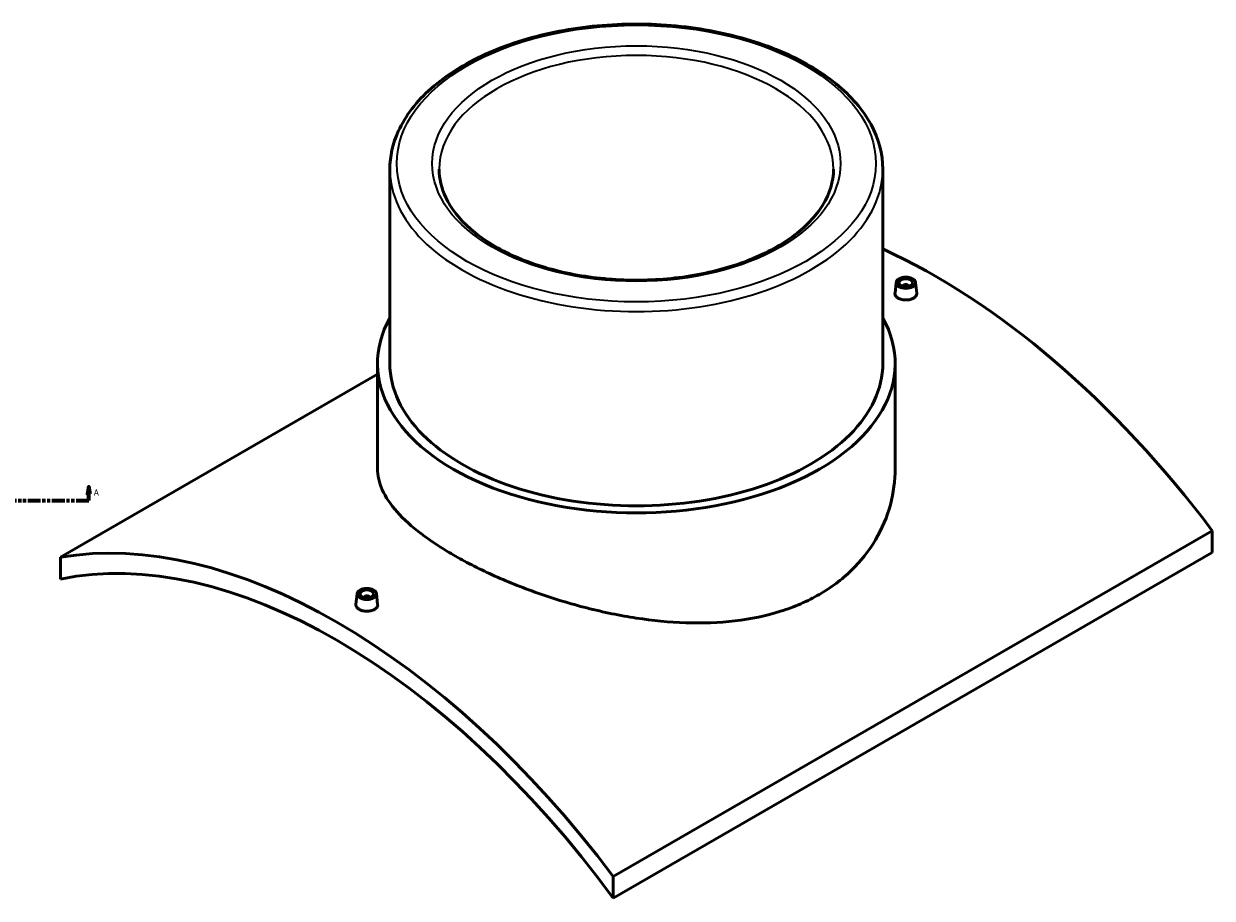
# Model space of a CAD drawing. Header units: millimetres. Extents: x -449 to 1838, y -500 to 2528.
# Tile 5 of 8: x 982 to 1838, y 712 to 1342. Entities that reach past the tile are written whole.
import ezdxf

# ---------------------------------------------------------------- set-up
doc = ezdxf.new("R2010")
doc.units = ezdxf.units.MM
doc.linetypes.add('DOUBLE_DASH_CHAIN', pattern=[1.2403, 0.6614, -0.0827, 0.1654, -0.0827, 0.1654, -0.0827])
for name, color, linetype, lineweight in [('Section Line (ANSI)', 7, 'DOUBLE_DASH_CHAIN', 70), ('Visible (ANSI)', 7, 'Continuous', 50), ('Visible Narrow (ANSI)', 7, 'Continuous', 35)]:
    doc.layers.add(name, color=color, linetype=linetype, lineweight=lineweight)
doc.styles.add('Label Text (ANSI)', font='tahoma.ttf')

# ---------------------------------------------------------------- blocks, each defined once
blk = doc.blocks.new('2dTransSection0')
at = {"layer": 'Section Line (ANSI)', "linetype": 'Continuous'}
for p, q in [((133.17, 1008.35), (132.17, 1003.35)), ((132.17, 1003.35), (134.17, 1003.35)), ((133.17, 1003.35), (133.17, 1008.35)), ((134.17, 1003.35), (133.17, 1008.35)), ((133.17, 998.35), (133.17, 1003.35)), ((1028.6, 1008.35), (1027.6, 1003.35)), ((1027.6, 1003.35), (1029.6, 1003.35)), ((1028.6, 1003.35), (1028.6, 1008.35)), ((1029.6, 1003.35), (1028.6, 1008.35)), ((1028.6, 998.35), (1028.6, 1003.35)), ((133.17, 998.35), (142.44, 998.35)), ((1019.33, 998.35), (1028.6, 998.35))]:
    blk.add_line(p, q, dxfattribs=at)
at = {"layer": 'Section Line (ANSI)', "linetype": 'DOUBLE_DASH_CHAIN', "ltscale": 14.009244}
blk.add_line((133.17, 998.35), (1028.6, 998.35), dxfattribs=at)
at = {"layer": 'Section Line (ANSI)', "linetype": 'Continuous', "flags": 128}
for points in [[(134.17, 1003.35), (133.17, 1008.35), (132.17, 1003.35), (134.17, 1003.35)], [(1029.6, 1003.35), (1028.6, 1008.35), (1027.6, 1003.35), (1029.6, 1003.35)]]:
    blk.add_lwpolyline(points, dxfattribs=at)
at = {"layer": 'Section Line (ANSI)'}
for points in [[(134.17, 1003.35), (133.17, 1008.35), (132.17, 1003.35), (134.17, 1003.35)], [(1029.6, 1003.35), (1028.6, 1008.35), (1027.6, 1003.35), (1029.6, 1003.35)]]:
    blk.add_solid(points, dxfattribs=at)
at = {"layer": 'Section Line (ANSI)', "char_height": 4.57, "attachment_point": 7, "style": 'Label Text (ANSI)'}
for insert in [(125.81, 1001.85), (1032.07, 1001.85)]:
    blk.add_mtext('A', dxfattribs=dict(at, insert=insert))

msp = doc.modelspace()

# ---------------------------------------------------------------- linework, layer by layer
at = {"layer": 'Visible (ANSI)'}
for p, q in [((1245.298, 1237.008), (1245.298, 1097.06)), ((1600.298, 1237.008), (1600.298, 1097.06)), ((1609.912, 1155.486), (1609.071, 1147.65)), ((1623.886, 1155.486), (1624.726, 1147.656)), ((1614.899, 1152.59), (1614.899, 1152.786)), ((1618.899, 1152.59), (1618.899, 1152.786)), ((1236.423, 1097.06), (1236.423, 1021.36)), ((1609.173, 1097.06), (1609.173, 1021.36)), ((1008.08, 957.522), (1236.423, 1089.356)), ((1837.516, 976.709), (1406.181, 727.678)), ((1837.516, 976.709), (1837.516, 961.014)), ((1406.181, 711.983), (1837.516, 961.014)), ((1008.08, 957.522), (1008.08, 941.827)), ((1221.711, 931.357), (1220.87, 923.522)), ((1226.697, 928.658), (1226.697, 928.462)), ((1230.697, 928.658), (1230.697, 928.462)), ((1235.684, 931.357), (1236.524, 923.528)), ((1406.181, 711.983), (1406.181, 727.678))]:
    msp.add_line(p, q, dxfattribs=at)
for centre, major_axis, start_param, end_param in [((1638.466, 738.537), (258, -446.869), 1.779158, 2.460993), ((1616.899, 1152.786), (-2, 0), 2.9638821, 6.4608959), ((1422.798, 1097.06), (186.375, 0), 2.831748, 6.5930299), ((1422.798, 1097.06), (-177.5, 0), 0, 3.1415927), ((1207.131, 489.505), (-258, 446.869), 4.9207507, 6.0748236), ((1207.131, 489.505), (-250, 433.013), 4.8997759, 6.0957984), ((1228.697, 928.658), (-2, 0), 2.9638821, 6.4608959)]:
    msp.add_ellipse(centre, major_axis=major_axis, ratio=0.5773503, start_param=start_param, end_param=end_param, dxfattribs=at)
for centre, major_axis in [((1616.899, 1155.236), (7, 0)), ((1616.899, 1155.236), (5, 0)), ((1228.697, 931.107), (-7, 0)), ((1228.697, 931.107), (5, 0))]:
    msp.add_ellipse(centre, major_axis=major_axis, ratio=0.5773503, dxfattribs=at)
for points, knots in [([(1600.298, 1237.008), (1600.298, 1247.948), (1597.386, 1258.865), (1586.07, 1279.749), (1577.5, 1289.681), (1555.42, 1307.644), (1541.761, 1315.612), (1510.882, 1328.606), (1493.655, 1333.62), (1457.435, 1340.208), (1438.452, 1341.787), (1400.61, 1341.379), (1381.758, 1339.395), (1346.027, 1332.046), (1329.157, 1326.679), (1299.071, 1313.026), (1285.864, 1304.736), (1264.572, 1285.968), (1256.457, 1275.491), (1247.379, 1255.52), (1245.298, 1246.269), (1245.298, 1237.008)], [0.7853982, 0.7853982, 0.7853982, 0.7853982, 1.0885718, 1.0885718, 1.4025855, 1.4025855, 1.7263572, 1.7263572, 2.0510168, 2.0510168, 2.3748745, 2.3748745, 2.6984161, 2.6984161, 3.0223523, 3.0223523, 3.3470806, 3.3470806, 3.670333, 3.670333, 3.9269908, 3.9269908, 3.9269908, 3.9269908]), ([(1564.798, 1237.008), (1564.798, 1228.252), (1562.185, 1219.461), (1551.944, 1202.991), (1544.606, 1195.309), (1526.053, 1181.753), (1514.974, 1175.839), (1490.041, 1166.248), (1476.193, 1162.572), (1447.101, 1157.865), (1431.858, 1156.842), (1401.564, 1157.581), (1386.518, 1159.344), (1358.206, 1165.459), (1344.942, 1169.806), (1321.571, 1180.566), (1311.462, 1186.971), (1295.32, 1201.09), (1289.314, 1208.794), (1282.376, 1223.376), (1280.798, 1230.198), (1280.798, 1237.008)], [5.4977871, 5.4977871, 5.4977871, 5.4977871, 5.8424561, 5.8424561, 6.1664763, 6.1664763, 6.4808712, 6.4808712, 6.7953287, 6.7953287, 7.1107811, 7.1107811, 7.4265428, 7.4265428, 7.7417754, 7.7417754, 8.0559651, 8.0559651, 8.3713018, 8.3713018, 8.6393798, 8.6393798, 8.6393798, 8.6393798]), ([(1622.446, 1144.146), (1621.75, 1143.744), (1620.868, 1143.398), (1618.935, 1142.945), (1617.885, 1142.839), (1615.915, 1142.852), (1614.865, 1142.972), (1612.933, 1143.444), (1612.052, 1143.795), (1610.659, 1144.599), (1610.055, 1145.105), (1609.254, 1146.211), (1609.057, 1146.811), (1609.056, 1147.465), (1609.061, 1147.557), (1609.072, 1147.65)], [2.3633715, 2.3633715, 2.3633715, 2.3633715, 2.6588153, 2.6588153, 2.9542591, 2.9542591, 3.2496582, 3.2496582, 3.5450572, 3.5450572, 3.8404562, 3.8404562, 4.1358553, 4.1358553, 4.1838134, 4.1838134, 4.1838134, 4.1838134]), ([(1624.725, 1147.656), (1624.736, 1147.561), (1624.741, 1147.466), (1624.742, 1146.798), (1624.546, 1146.185), (1623.746, 1145.06), (1623.143, 1144.548), (1622.446, 1144.146)], [6.4510699, 6.4510699, 6.4510699, 6.4510699, 6.49922676, 6.49922676, 6.79467058, 6.79467058, 7.09011441, 7.09011441, 7.09011441, 7.09011441]), ([(1554.585, 930.804), (1550.406, 928.391), (1545.962, 926.145), (1536.602, 922.062), (1531.686, 920.224), (1516.339, 915.392), (1505.302, 913.089), (1482.347, 910.382), (1470.409, 909.971), (1446.445, 910.774), (1434.418, 911.984), (1411.185, 915.528), (1399.161, 917.987), (1375.195, 924.089), (1363.252, 927.728), (1340.289, 935.817), (1329.249, 940.272), (1313.902, 947.25), (1308.987, 949.624), (1299.63, 954.417), (1295.188, 956.834), (1286.834, 961.657), (1282.791, 964.138), (1275.084, 969.198), (1271.42, 971.777), (1261.132, 979.6), (1255.221, 984.931), (1245.755, 995.564), (1242.192, 1000.878), (1237.525, 1011.308), (1236.423, 1016.427), (1236.423, 1021.36)], [0, 0, 0, 0, 1.7731892, 1.7731892, 3.5463783, 3.5463783, 7.0927566, 7.0927566, 10.6391349, 10.6391349, 14.1855132, 14.1855132, 17.7295787, 17.7295787, 21.2736442, 21.2736442, 24.8177096, 24.8177096, 26.5897424, 26.5897424, 28.3617751, 28.3617751, 30.1338078, 30.1338078, 31.9058406, 31.9058406, 35.4499061, 35.4499061, 38.9939715, 38.9939715, 42.538037, 42.538037, 42.538037, 42.538037]), ([(1609.173, 1021.36), (1609.173, 1012.879), (1608.07, 1004.088), (1603.402, 986.755), (1599.84, 978.216), (1590.378, 962.208), (1584.469, 954.727), (1574.182, 944.76), (1570.518, 941.643), (1562.809, 935.872), (1558.765, 933.217), (1554.585, 930.804)], [99.2615872, 99.2615872, 99.2615872, 99.2615872, 102.8079655, 102.8079655, 106.3543438, 106.3543438, 109.9007221, 109.9007221, 111.6739113, 111.6739113, 113.4471004, 113.4471004, 113.4471004, 113.4471004]), ([(1234.245, 920.018), (1233.548, 919.615), (1232.666, 919.27), (1230.734, 918.817), (1229.683, 918.71), (1227.714, 918.723), (1226.664, 918.844), (1224.732, 919.315), (1223.85, 919.666), (1222.457, 920.47), (1221.854, 920.977), (1221.053, 922.083), (1220.855, 922.683), (1220.855, 923.337), (1220.86, 923.429), (1220.87, 923.522)], [0, 0, 0, 0, 0.2954438, 0.2954438, 0.5908876, 0.5908876, 0.8862867, 0.8862867, 1.1816857, 1.1816857, 1.4770848, 1.4770848, 1.7724838, 1.7724838, 1.8204419, 1.8204419, 1.8204419, 1.8204419]), ([(1236.524, 923.528), (1236.534, 923.432), (1236.54, 923.338), (1236.54, 922.669), (1236.344, 922.056), (1235.544, 920.931), (1234.941, 920.42), (1234.245, 920.018)], [4.08769843, 4.08769843, 4.08769843, 4.08769843, 4.13585529, 4.13585529, 4.43129911, 4.43129911, 4.72674294, 4.72674294, 4.72674294, 4.72674294])]:
    msp.add_open_spline(points, degree=3, knots=knots, dxfattribs=at)
at = {"layer": 'Visible Narrow (ANSI)'}
for major_axis in [(172.5, 0), (147, 0)]:
    msp.add_ellipse((1422.798, 1241.09), major_axis=major_axis, ratio=0.5773503, dxfattribs=at)
for major_axis, start_param, end_param in [((-142, 0), 3.1415927, 6.2831853), ((-177.5, 0), 0, 3.1415927)]:
    msp.add_ellipse((1422.798, 1237.008), major_axis=major_axis, ratio=0.5773503, start_param=start_param, end_param=end_param, dxfattribs=at)

# ---------------------------------------------------------------- block references
at = {"layer": 'Section Line (ANSI)'}
msp.add_blockref('2dTransSection0', (0, 0), dxfattribs=at)

doc.saveas('drawing.dxf')
